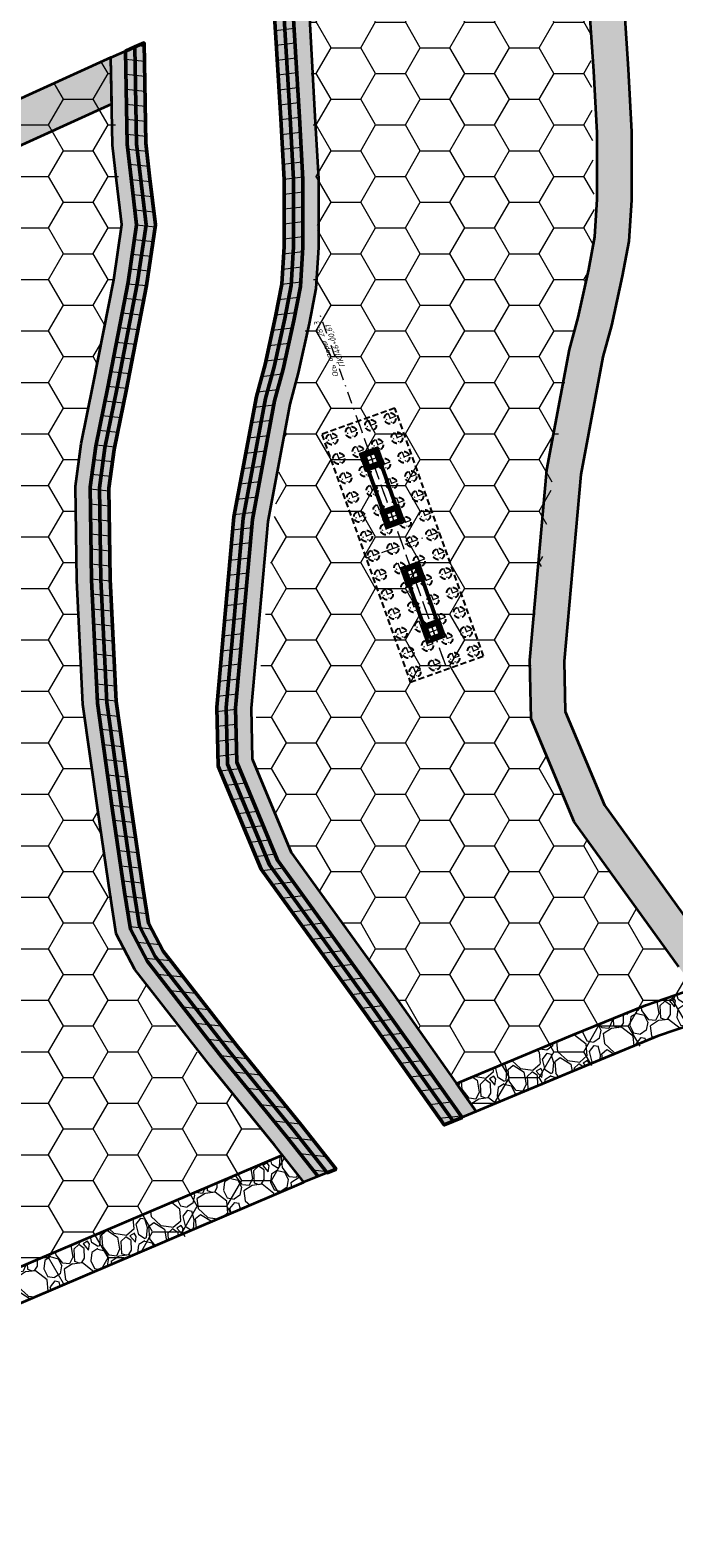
# Model space of a CAD drawing. Header units: metres. Extents: x 1285860 to 1560489, y -721344 to 834863.
# Tile 55 of 256: x 1321504 to 1321573, y 790327 to 790488. Entities that reach past the tile are written whole.
import ezdxf

# ---------------------------------------------------------------- set-up
doc = ezdxf.new("R2010")
doc.units = ezdxf.units.M
doc.header["$LTSCALE"] = 0.2
doc.linetypes.add('DASHDOT2', pattern=[12.7, 6.35, -3.175, 0, -3.175])
doc.linetypes.add('HIDDEN2', pattern=[4.7625, 3.175, -1.5875])
doc.layers.get('0').update_dxf_attribs({"lineweight": 35})
for name, color, linetype in [('!OIS-G-rigel', 90, 'Continuous'), ('!OIS-K-punktir', 50, 'HIDDEN2'), ('!OIS-K-text-s0.5', 130, 'Continuous')]:
    doc.layers.add(name, color=color, linetype=linetype)
for name, color, linetype, lineweight in [('!OIS-K-osi', 30, 'DASHDOT2', 18), ('!OIS-K-razm', 10, 'Continuous', 20), ('!OIS-K-s0.25', 10, 'Continuous', 20), ('!OIS-K-s0.5-3', 210, 'Continuous', 35), ('!OIS-K-s1', 90, 'Continuous', 50), ('!OIS-K-shtrih', 8, 'Continuous', 15)]:
    doc.layers.add(name, color=color, linetype=linetype, lineweight=lineweight)
doc.styles.add('Simplex', font='simplex.shx', dxfattribs={"width": 0.85, "oblique": 15})
pattern_1 = [(147.579302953, (5.61722, -2.76248), (-51.83824975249, 32.47651247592), [0.68344288, -67.660967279]), (104.536256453, (5.0403, -2.39606), (15.140448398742, -59.267991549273), [1.17280944, -116.108097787]), (52.076962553, (4.74593, -1.2608), (-46.66031698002, -59.380377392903), [0.82696304, -81.869445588]), (186.840204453, (3.16434, 0.4818), (101.031340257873, 11.87580252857), [1.06800904, -105.732874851]), (212.400169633, (2.10393, 0.3546), (55.890960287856, 35.17786460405), [1.0472674, -103.67961549]), (276.840204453, (1.2197, -0.20657), (-11.87580252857, 101.031340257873), [1.06800904, -105.732874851]), (317.260755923, (1.3469, -1.26698), (-61.068893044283, 56.679025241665), [1.41238732, -139.826230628]), (351.821843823, (2.38422, -2.22551), (116.11559549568, -16.491806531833), [1.33343904, -132.010513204]), (40.996081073, (3.7041, -2.4152), (58.36754090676, 51.050184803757), [1.071626, -106.091091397]), (94.802873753, (4.5129, -1.7122), (4.27748203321, -55.94715316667), [1.22342656, -59.9478739]), (141.963953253, (4.41048, -0.49307), (-65.23398933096, 50.82541328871), [1.58215584, -156.633545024]), (58.380590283, (3.95006, -4.4859), (24.14631989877, 40.13102584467), [0.54000908, -53.461131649]), (91.035749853, (4.23317, -4.02607), (0.956643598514, -66.81011924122), [1.02736396, -101.709277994]), (144.56651545, (4.2146, -2.999), (-5.009354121, -0.844257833), [0.71841868, -6.465786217]), (122.765105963, (4.7566, -2.5469), (14.2399974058, -23.35825494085), [0.38688264, -38.301244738]), (211.36792494, (4.5472, -2.2216), (14.18380453, 7.5421276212), [0.54713124, -26.80950598]), (310.53027198, (4.0801, -2.5064), (12.5514817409, -13.33954669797), [0.88863932, -28.732596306]), (81.13156663, (4.6576, -3.1818), (-3.3208384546, -10.8629660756), [0.64257428, -15.421796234]), (295.956055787, (4.05758, 0.68385), (23.47064069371, -47.56076771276), [0.900176, -89.117653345]), (349.912691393, (4.45157, -0.12553), (-58.47992666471, 10.75058032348), [0.75519788, -74.764431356]), (212.765105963, (5.6594, -3.01294), (23.35825494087, 14.2399974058), [0.7737602, -37.914367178]), (263.176975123, (5.00878, -3.4317), (6.585484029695, 52.626314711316), [0.900176, -89.117653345]), (259.010470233, (0.9518, 0.1604), (5.79741907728, 26.73528627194), [0.8680704, -42.535468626]), (214.341656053, (0.7863, -0.69174), (50.88160614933, 34.33360679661), [0.72734424, -72.007186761]), (346.367924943, (0.6585, -3.9073), (26.7352862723, -5.7974190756), [0.7737602, -37.914367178]), (296.920540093, (1.4105, -4.08966), (-31.012768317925, 61.74457224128), [0.85156548, -84.30475196]), (349.010470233, (0.24483, -1.4527), (-26.7352862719, 5.79741907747), [0.4340352, -42.969503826]), (20.87644793, (0.6079, -3.6067), (19.1931586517, 8.38638545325), [0.2590292, -25.643989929]), (85.530271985, (0.8499, -3.5144), (-2.4765806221, -15.8723201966), [1.0472674, -19.898109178]), (105.575521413, (0.9315, -2.47034), (13.451932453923, -49.249283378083), [0.970534, -96.082729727]), (223.25658298, (3.6292, -2.5824), (9.1744504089, 6.6978697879), [0.73264776, -17.58355272]), (272.723742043, (3.09566, -3.08442), (4.333674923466, -86.847535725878), [1.27911352, -126.63201813]), (340.511911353, (3.15644, -4.3621), (-38.44251018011, 14.12761165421), [0.52301648, -51.778784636]), (9.56651545, (3.6495, -4.5366), (4.165096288, 5.853611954), [0.3048, -4.7752]), (39.822952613, (1.0649, -2.34483), (-31.68844751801, -25.94722131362), [0.70573392, -69.867881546]), (327.579302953, (1.60693, -1.89286), (51.83824975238, -32.4765124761), [1.36688576, -66.977524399]), (279.56651545, (2.761, -2.6257), (5.853611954, -4.165096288), [1.3208, -3.7592]), (244.871361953, (2.98027, -3.92813), (-26.622900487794, -56.00334605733), [0.80321912, -79.518633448]), (173.621119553, (2.6392, -4.6553), (-20.88167431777, 1.63232278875), [0.73965816, -36.243300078]), (127.212490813, (1.9041, -4.57315), (-66.134440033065, 86.735149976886), [1.2042902, -119.224928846]), (94.992594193, (1.17578, -3.61405), (-5.965997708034, 65.965861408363), [1.27405892, -126.131692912])]

# ---------------------------------------------------------------- blocks, each defined once
blk = doc.blocks.new('A$C143A6621')
at = {"layer": '!OIS-K-osi'}
for points in [[(-0.64, -0.28), (0.64, 0.28)], [(0.28, -0.64), (-0.28, 0.64)]]:
    blk.add_lwpolyline(points, dxfattribs=at)
at = {"layer": '!OIS-K-s1'}
blk.add_lwpolyline([(-0.31, -0.79), (0.79, -0.31), (0.31, 0.79), (-0.79, 0.31)], close=True, dxfattribs=at)
blk = doc.blocks.new('A$C3E967C81')
at = {"rotation": 356.0609151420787}
for p in [(45.53, 42.35), (47.72, 36.23), (49.9, 30.11), (52.09, 23.99)]:
    blk.add_blockref('A$C143A6621', p, dxfattribs=at)
blk = doc.blocks.new('*U568')
at = {"layer": '!OIS-K-osi', "ltscale": 0.5}
for points in [[(-0.6, 0), (0.6, 0)], [(0, 0.6), (0, -0.6)]]:
    blk.add_lwpolyline(points, dxfattribs=at)
blk.add_circle((0, 0), 0.6)
blk = doc.blocks.new('*U569')
at = {"layer": '!OIS-K-punktir', "color": 0, "linetype": 'ByBlock', "lineweight": -2, "transparency": 16777216}
for p in [(0, 0), (2.2, 0), (4.4, 0), (6.6, 0), (8.8, 0), (11, 0), (13.2, 0), (15.4, 0), (17.6, 0), (19.8, 0), (22, 0), (24.2, 0), (26.4, 0), (0, -2.2), (2.2, -2.2), (4.4, -2.2), (6.6, -2.2), (8.8, -2.2), (11, -2.2), (13.2, -2.2), (15.4, -2.2), (17.6, -2.2), (19.8, -2.2), (22, -2.2), (24.2, -2.2), (26.4, -2.2), (0, -4.4), (2.2, -4.4), (4.4, -4.4), (6.6, -4.4), (8.8, -4.4), (11, -4.4), (13.2, -4.4), (15.4, -4.4), (17.6, -4.4), (19.8, -4.4), (22, -4.4), (24.2, -4.4), (26.4, -4.4), (0, -6.6), (2.2, -6.6), (4.4, -6.6), (6.6, -6.6), (8.8, -6.6), (11, -6.6), (13.2, -6.6), (15.4, -6.6), (17.6, -6.6), (19.8, -6.6), (22, -6.6), (24.2, -6.6), (26.4, -6.6)]:
    blk.add_blockref('*U568', p, dxfattribs=at)
blk = doc.blocks.new('A$C269374ED')
at = {"layer": '!OIS-K-s1'}
for points in [[(6.5, 0.75), (0, 0.75)], [(6.5, -0.75), (0, -0.75)]]:
    blk.add_lwpolyline(points, dxfattribs=at)
for centre in [(0, 0), (6.5, 0)]:
    blk.add_circle(centre, 0.75, dxfattribs=at)
blk = doc.blocks.new('A$C48BF293A')
at = {"layer": '!OIS-G-rigel'}
for points in [[(1, 1), (1, -1), (-1, -1), (-1, 1)], [(0.85, 0.85), (0.85, -0.85), (-0.85, -0.85), (-0.85, 0.85)]]:
    blk.add_lwpolyline(points, close=True, dxfattribs=at)
at = {"layer": '!OIS-K-osi'}
for points in [[(-1.1, 0), (1.1, 0)], [(0, -1.1), (0, 1.1)]]:
    blk.add_lwpolyline(points, dxfattribs=at)
blk = doc.blocks.new('A$C284F6EC5')
at = {"layer": '!OIS-K-osi'}
for points in [[(0, 4.15), (0, -4.15)], [(-14.05, 0), (14.05, 0)]]:
    blk.add_lwpolyline(points, dxfattribs=at)
at = {"layer": '!OIS-K-punktir'}
blk.add_lwpolyline([(-14.05, 4.15), (-14.05, -4.15), (14.05, -4.15), (14.05, 4.15)], close=True, dxfattribs=at)
blk.add_blockref('*U569', (-13.2, 3.3), dxfattribs=at)
for name, p in [('A$C48BF293A', (-9.75, 0)), ('A$C269374ED', (-9.75, 0)), ('A$C48BF293A', (-3.25, 0)), ('A$C48BF293A', (3.25, 0)), ('A$C48BF293A', (9.75, 0))]:
    blk.add_blockref(name, p)
at = {"xscale": -1}
blk.add_blockref('A$C269374ED', (9.75, 0), dxfattribs=at)
blk = doc.blocks.new('A$C3F141BD5')
at = {"layer": '!OIS-K-shtrih'}
h = blk.add_hatch(dxfattribs=at)
h.set_pattern_fill('GRAVEL', color=256, scale=0.2, angle=-80.4335)
h.set_pattern_definition([(147.579302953, (39.05593, 2.28152), (-51.83824975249, 32.47651247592), [0.68344288, -67.660967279]), (104.536256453, (38.47901, 2.64794), (15.140448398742, -59.267991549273), [1.17280944, -116.108097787]), (52.076962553, (38.18465, 3.7832), (-46.66031698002, -59.380377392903), [0.82696304, -81.869445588]), (186.840204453, (36.60305, 5.5258), (101.031340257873, 11.87580252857), [1.06800904, -105.732874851]), (212.400169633, (35.54264, 5.3986), (55.890960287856, 35.17786460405), [1.0472674, -103.67961549]), (276.840204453, (34.6584, 4.83743), (-11.87580252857, 101.031340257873), [1.06800904, -105.732874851]), (317.260755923, (34.7856, 3.77703), (-61.068893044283, 56.679025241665), [1.41238732, -139.826230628]), (351.821843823, (35.82293, 2.8185), (116.11559549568, -16.491806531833), [1.33343904, -132.010513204]), (40.996081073, (37.1428, 2.6288), (58.36754090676, 51.050184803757), [1.071626, -106.091091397]), (94.802873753, (37.95163, 3.3318), (4.27748203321, -55.94715316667), [1.22342656, -59.9478739]), (141.963953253, (37.84919, 4.55093), (-65.23398933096, 50.82541328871), [1.58215584, -156.633545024]), (58.380590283, (37.38877, 0.5581), (24.14631989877, 40.13102584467), [0.54000908, -53.461131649]), (91.035749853, (37.67188, 1.01793), (0.956643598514, -66.81011924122), [1.02736396, -101.709277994]), (144.56651545, (37.6533, 2.045), (-5.009354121, -0.844257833), [0.71841868, -6.465786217]), (122.765105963, (38.19534, 2.4971), (14.2399974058, -23.35825494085), [0.38688264, -38.301244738]), (211.36792494, (37.986, 2.8224), (14.18380453, 7.5421276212), [0.54713124, -26.80950598]), (310.53027198, (37.5188, 2.5376), (12.5514817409, -13.33954669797), [0.88863932, -28.732596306]), (81.13156663, (38.0963, 1.8622), (-3.3208384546, -10.8629660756), [0.64257428, -15.421796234]), (295.956055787, (37.4963, 5.72785), (23.47064069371, -47.56076771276), [0.900176, -89.117653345]), (349.912691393, (37.89028, 4.91847), (-58.47992666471, 10.75058032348), [0.75519788, -74.764431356]), (212.765105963, (39.09814, 2.03106), (23.35825494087, 14.2399974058), [0.7737602, -37.914367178]), (263.176975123, (38.4475, 1.6123), (6.585484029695, 52.626314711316), [0.900176, -89.117653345]), (259.010470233, (34.3905, 5.2044), (5.79741907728, 26.73528627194), [0.8680704, -42.535468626]), (214.341656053, (34.225, 4.35226), (50.88160614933, 34.33360679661), [0.72734424, -72.007186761]), (346.367924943, (34.0972, 1.1367), (26.7352862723, -5.7974190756), [0.7737602, -37.914367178]), (296.920540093, (34.8492, 0.95434), (-31.012768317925, 61.74457224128), [0.85156548, -84.30475196]), (349.010470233, (33.68355, 3.5913), (-26.7352862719, 5.79741907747), [0.4340352, -42.969503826]), (20.87644793, (34.0466, 1.4373), (19.1931586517, 8.38638545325), [0.2590292, -25.643989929]), (85.530271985, (34.2886, 1.5296), (-2.4765806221, -15.8723201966), [1.0472674, -19.898109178]), (105.575521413, (34.37022, 2.57366), (13.451932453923, -49.249283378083), [0.970534, -96.082729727]), (223.25658298, (37.068, 2.4616), (9.1744504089, 6.6978697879), [0.73264776, -17.58355272]), (272.723742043, (36.53437, 1.95958), (4.333674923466, -86.847535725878), [1.27911352, -126.63201813]), (340.511911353, (36.59515, 0.6819), (-38.44251018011, 14.12761165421), [0.52301648, -51.778784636]), (9.56651545, (37.088, 0.5074), (4.165096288, 5.853611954), [0.3048, -4.7752]), (39.822952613, (34.5036, 2.69917), (-31.68844751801, -25.94722131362), [0.70573392, -69.867881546]), (327.579302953, (35.04564, 3.15114), (51.83824975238, -32.4765124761), [1.36688576, -66.977524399]), (279.56651545, (36.1995, 2.4183), (5.853611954, -4.165096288), [1.3208, -3.7592]), (244.871361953, (36.41898, 1.11587), (-26.622900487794, -56.00334605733), [0.80321912, -79.518633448]), (173.621119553, (36.0779, 0.3887), (-20.88167431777, 1.63232278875), [0.73965816, -36.243300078]), (127.212490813, (35.34281, 0.47085), (-66.134440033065, 86.735149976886), [1.2042902, -119.224928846]), (94.992594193, (34.6145, 1.42995), (-5.965997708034, 65.965861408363), [1.27405892, -126.131692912])])
h.paths.add_polyline_path([(1321577.54, 790382.32), (1321573.74, 790387.66), (1321562.58, 790403.12), (1321557.99, 790414.14), (1321557.84, 790420.42), (1321559.66, 790440.74), (1321562.07, 790453.6), (1321562.99, 790457.02), (1321564.12, 790462.14), (1321564.78, 790465.61), (1321565.03, 790469.64), (1321565.03, 790476.74), (1321564.67, 790483.32), (1321563, 790507.58), (1321566.65, 790509.25), (1321568.32, 790483.53), (1321568.69, 790476.84), (1321568.69, 790469.53), (1321568.42, 790465.15), (1321567.7, 790461.41), (1321566.54, 790456.15), (1321565.64, 790452.79), (1321563.29, 790440.24), (1321561.5, 790420.3), (1321561.62, 790414.92), (1321565.79, 790404.91), (1321576.71, 790389.78), (1321581.07, 790383.59)])
h = blk.add_hatch(dxfattribs=at)
h.set_pattern_fill('HONEY', color=256)
h.paths.add_polyline_path([(1321552.1, 790372.19), (1321577.54, 790382.32), (1321562.72, 790402.92), (1321557.99, 790414.14), (1321557.95, 790421.68), (1321561.96, 790453), (1321564.78, 790465.61), (1321564.31, 790488.56), (1321563.03, 790507.01), (1321563, 790507.58), (1321534, 790494.37), (1321535.25, 790464.48), (1321533.27, 790451.86), (1321531.19, 790442.37), (1321528.19, 790409.87), (1321530.64, 790404), (1321532.36, 790399.87), (1321536.54, 790394.07)])
h = blk.add_hatch(dxfattribs=at)
h.set_pattern_fill('GRAVEL', color=256, scale=0.2, angle=-80.4335)
h.set_pattern_definition(pattern_1)
h.paths.add_polyline_path([(1321548.69, 790370.77), (1321540.3, 790382.61), (1321529.14, 790398.07), (1321524.55, 790409.1), (1321524.4, 790415.38), (1321526.22, 790435.7), (1321528.63, 790448.56), (1321529.55, 790451.98), (1321530.68, 790457.1), (1321531.34, 790460.57), (1321531.59, 790464.6), (1321531.59, 790471.7), (1321531.23, 790478.27), (1321530.35, 790492.69), (1321534, 790494.37), (1321534.88, 790478.48), (1321535.25, 790471.8), (1321535.25, 790464.48), (1321534.98, 790460.11), (1321534.26, 790456.36), (1321533.1, 790451.11), (1321532.2, 790447.75), (1321529.85, 790435.2), (1321528.06, 790415.26), (1321528.19, 790409.87), (1321532.36, 790399.87), (1321543.27, 790384.74), (1321552.1, 790372.19)])
h = blk.add_hatch(dxfattribs=at)
h.set_pattern_fill('ANSI31', color=256, scale=0.5, angle=142)
h.paths.add_polyline_path([(1321549.64, 790371.16), (1321541.11, 790383.2), (1321530.02, 790398.56), (1321525.54, 790409.31), (1321525.4, 790415.34), (1321527.21, 790435.56), (1321529.61, 790448.34), (1321530.52, 790451.74), (1321531.66, 790456.9), (1321532.34, 790460.44), (1321532.59, 790464.57), (1321532.59, 790471.73), (1321532.23, 790478.33), (1321531.33, 790493.13), (1321532.3, 790493.58), (1321533.23, 790478.39), (1321533.59, 790471.75), (1321533.59, 790464.53), (1321533.33, 790460.31), (1321532.64, 790456.7), (1321531.49, 790451.5), (1321530.58, 790448.11), (1321528.21, 790435.42), (1321526.4, 790415.31), (1321526.54, 790409.52), (1321530.9, 790399.06), (1321541.92, 790383.78), (1321550.59, 790371.56)])
h.paths.add_polyline_path([(1321531.33, 790493.13), (1321532.23, 790478.33), (1321532.59, 790471.73), (1321532.59, 790464.57), (1321532.34, 790460.44), (1321531.66, 790456.9), (1321530.52, 790451.74), (1321529.61, 790448.34), (1321527.21, 790435.56), (1321525.4, 790415.34), (1321525.54, 790409.31), (1321530.02, 790398.56), (1321541.11, 790383.2), (1321549.64, 790371.16), (1321548.69, 790370.77), (1321540.3, 790382.61), (1321529.14, 790398.07), (1321524.55, 790409.1), (1321524.4, 790415.38), (1321526.22, 790435.7), (1321528.63, 790448.56), (1321529.55, 790451.98), (1321530.68, 790457.1), (1321531.34, 790460.57), (1321531.59, 790464.6), (1321531.59, 790471.7), (1321531.23, 790478.27), (1321530.35, 790492.69)])
h = blk.add_hatch(dxfattribs=at)
h.set_pattern_fill('GRAVEL', color=256, scale=0.2, angle=-80.4335)
h.set_pattern_definition(pattern_1)
h.paths.add_polyline_path([(1321533.71, 790364.64), (1321530.61, 790368.56), (1321523.7, 790377.06), (1321515.66, 790387.38), (1321513.67, 790391.19), (1321513.01, 790395.37), (1321511.69, 790404.37), (1321510.09, 790415.66), (1321509.45, 790428.94), (1321509.3, 790438.98), (1321509.93, 790443.52), (1321511.21, 790449.85), (1321513.39, 790461.03), (1321514.25, 790466.95), (1321513.69, 790471.69), (1321513.27, 790475.4), (1321513.1, 790484.79), (1321516.64, 790486.33), (1321516.83, 790475.64), (1321517.23, 790472.1), (1321517.85, 790466.9), (1321516.9, 790460.43), (1321514.71, 790449.16), (1321513.45, 790442.92), (1321512.87, 790438.76), (1321513.01, 790429.05), (1321513.64, 790415.99), (1321515.21, 790404.88), (1321516.53, 790395.91), (1321517.1, 790392.32), (1321518.67, 790389.32), (1321526.49, 790379.28), (1321533.4, 790370.79), (1321537.15, 790366.04)])
h = blk.add_hatch(dxfattribs=at)
h.set_pattern_fill('ANSI31', color=256, scale=0.5, angle=129)
h.paths.add_polyline_path([(1321537.15, 790366.04), (1321536.19, 790365.65), (1321532.62, 790370.16), (1321525.7, 790378.66), (1321517.83, 790388.77), (1321516.14, 790392.01), (1321515.54, 790395.76), (1321514.22, 790404.74), (1321512.64, 790415.9), (1321512.01, 790429.02), (1321511.87, 790438.82), (1321512.46, 790443.08), (1321513.73, 790449.35), (1321515.91, 790460.6), (1321516.84, 790466.91), (1321516.24, 790471.98), (1321515.83, 790475.57), (1321515.65, 790485.9), (1321516.64, 790486.33), (1321516.83, 790475.64), (1321517.23, 790472.1), (1321517.85, 790466.9), (1321516.9, 790460.43), (1321514.71, 790449.16), (1321513.45, 790442.92), (1321512.87, 790438.76), (1321513.01, 790429.05), (1321513.64, 790415.99), (1321515.21, 790404.88), (1321516.53, 790395.91), (1321517.1, 790392.32), (1321518.67, 790389.32), (1321526.49, 790379.28), (1321533.4, 790370.79)])
edge = h.paths.add_edge_path()
edge.add_line((1321535.22, 790365.25), (1321531.84, 790369.54))
edge.add_line((1321531.84, 790369.54), (1321524.92, 790378.04))
edge.add_line((1321524.92, 790378.04), (1321516.99, 790388.23))
edge.add_line((1321516.99, 790388.23), (1321515.18, 790391.69))
edge.add_line((1321515.18, 790391.69), (1321514.56, 790395.61))
edge.add_line((1321514.56, 790395.61), (1321513.23, 790404.6))
edge.add_line((1321513.23, 790404.6), (1321511.65, 790415.8))
edge.add_line((1321511.65, 790415.8), (1321511.01, 790428.99))
edge.add_line((1321511.01, 790428.99), (1321510.86, 790438.88))
edge.add_line((1321510.86, 790438.88), (1321511.48, 790443.25))
edge.add_line((1321511.48, 790443.25), (1321512.75, 790449.55))
edge.add_line((1321512.75, 790449.55), (1321514.93, 790460.77))
edge.add_line((1321514.93, 790460.77), (1321515.83, 790466.92))
edge.add_line((1321515.83, 790466.92), (1321515.25, 790471.87))
edge.add_line((1321515.25, 790471.87), (1321514.84, 790475.51))
edge.add_line((1321514.84, 790475.51), (1321514.66, 790485.46))
edge.add_line((1321514.66, 790485.46), (1321515.65, 790485.9))
edge.add_line((1321515.65, 790485.9), (1321515.83, 790475.57))
edge.add_line((1321515.83, 790475.57), (1321516.24, 790471.98))
edge.add_line((1321516.24, 790471.98), (1321516.84, 790466.91))
edge.add_line((1321516.84, 790466.91), (1321515.91, 790460.6))
edge.add_line((1321515.91, 790460.6), (1321513.73, 790449.35))
edge.add_line((1321513.73, 790449.35), (1321512.46, 790443.08))
edge.add_line((1321512.46, 790443.08), (1321511.87, 790438.82))
edge.add_line((1321511.87, 790438.82), (1321512.01, 790429.02))
edge.add_line((1321512.01, 790429.02), (1321512.64, 790415.9))
edge.add_line((1321512.64, 790415.9), (1321514.22, 790404.74))
edge.add_line((1321514.22, 790404.74), (1321515.54, 790395.76))
edge.add_line((1321515.54, 790395.76), (1321516.14, 790392.01))
edge.add_line((1321516.14, 790392.01), (1321517.83, 790388.77))
edge.add_line((1321517.83, 790388.77), (1321525.7, 790378.66))
edge.add_line((1321525.7, 790378.66), (1321532.62, 790370.16))
edge.add_line((1321532.62, 790370.16), (1321536.19, 790365.65))
h = blk.add_hatch(dxfattribs=at)
h.set_pattern_fill('HONEY', color=256)
h.paths.add_polyline_path([(1321473.25, 790338.34), (1321478.32, 790341.06), (1321515.13, 790356.86), (1321515.02, 790357.02), (1321514.3, 790359), (1321513.97, 790360.59), (1321513.34, 790361.19), (1321514.81, 790360.12), (1321512.44, 790359.45), (1321513.27, 790360.32), (1321514.73, 790359.49), (1321515.31, 790359.77), (1321515.37, 790356.94), (1321521.02, 790358.79), (1321525.14, 790360.91), (1321533.71, 790364.64), (1321531.46, 790367.49), (1321520.36, 790380.89), (1321518.2, 790384.12), (1321516.05, 790386.6), (1321514.67, 790389.29), (1321514.05, 790390.46), (1321512.53, 790398.6), (1321511.86, 790403.16), (1321510.08, 790415.79), (1321509.87, 790420.14), (1321509.8, 790421.71), (1321509.59, 790426.07), (1321509.49, 790427.98), (1321509.37, 790434.44), (1321509.33, 790436.99), (1321509.31, 790438.09), (1321509.74, 790442.15), (1321510.07, 790444.17), (1321510.47, 790446.17), (1321512, 790453.91), (1321514.25, 790466.95), (1321513.1, 790484.79), (1321429.79, 790446.9), (1321431.21, 790442.56), (1321433.02, 790443.37), (1321434.34, 790443.96), (1321436.3, 790444.52), (1321438.42, 790444.83), (1321440.81, 790444.96), (1321443.03, 790444.76), (1321448.15, 790443.21), (1321450.4, 790441.95), (1321453.42, 790439.55), (1321455.11, 790437.96), (1321463.69, 790427.79), (1321468.75, 790419.82), (1321484.87, 790386.71), (1321486.81, 790380.81), (1321487.93, 790375.82), (1321488.56, 790367.83), (1321488.45, 790365.44), (1321487.84, 790361.03), (1321487.35, 790358.9), (1321487.07, 790357.9), (1321486.59, 790356.41), (1321485.75, 790354.2), (1321484.91, 790352.32), (1321483.89, 790350.38), (1321482.44, 790347.99), (1321481.7, 790346.92), (1321479.87, 790344.55), (1321477.24, 790341.71), (1321476.01, 790340.56)])
h = blk.add_hatch(dxfattribs=at)
h.set_pattern_fill('GRAVEL', color=256, scale=0.2, angle=-80.4335)
h.set_pattern_definition(pattern_1)
h.paths.add_polyline_path([(1321431.21, 790442.56), (1321439.43, 790446.24), (1321513.19, 790479.84), (1321513.1, 790484.79), (1321438.01, 790450.58), (1321429.79, 790446.9)])
h = blk.add_hatch(dxfattribs=at)
h.set_pattern_fill('GRAVEL', color=256, scale=0.2, angle=-80.4335)
h.set_pattern_definition(pattern_1)
h.paths.add_polyline_path([(1321550, 790375.18), (1321562.43, 790380.37), (1321570.22, 790383.56), (1321575.38, 790385.35), (1321577.54, 790382.32), (1321571.47, 790380.23), (1321563.8, 790377.08), (1321552.1, 790372.19)])
h = blk.add_hatch(dxfattribs=at)
h.set_pattern_fill('GRAVEL', color=256, scale=0.2, angle=-80.4335)
h.set_pattern_definition(pattern_1)
h.paths.add_polyline_path([(1321531.42, 790367.53), (1321482.98, 790346.9), (1321480.96, 790345.91), (1321480.23, 790344.98), (1321479.51, 790344.12), (1321478.14, 790342.61), (1321476.34, 790340.86), (1321474.94, 790339.64), (1321473.68, 790338.67), (1321472.49, 790337.79), (1321478.2, 790340.99), (1321533.71, 790364.64)])
at = {"layer": '!OIS-K-s0.25'}
for p, q in [((1321549.64, 790371.16, 75), (1321550.59, 790371.56, 75)), ((1321535.22, 790365.25, 74.5), (1321536.19, 790365.65, 74.5))]:
    blk.add_line(p, q, dxfattribs=at)
at = {"layer": '!OIS-K-s0.25', "elevation": 74.5}
blk.add_lwpolyline([(1321516.65, 790485.91), (1321516.83, 790475.64), (1321517.23, 790472.1), (1321517.85, 790466.9), (1321516.9, 790460.43), (1321514.71, 790449.16), (1321513.45, 790442.92), (1321512.87, 790438.76), (1321513.01, 790429.05), (1321513.64, 790415.99), (1321515.21, 790404.88), (1321516.53, 790395.91), (1321517.1, 790392.32), (1321518.67, 790389.32), (1321526.49, 790379.28), (1321533.4, 790370.79), (1321536.97, 790366.27)], dxfattribs=at)
at = {"layer": '!OIS-K-s0.5-3', "elevation": 75}
for points in [[(1321573.74, 790387.66), (1321562.58, 790403.12), (1321557.99, 790414.14), (1321557.84, 790420.42), (1321559.66, 790440.74), (1321562.07, 790453.6), (1321562.99, 790457.02), (1321564.12, 790462.14), (1321564.78, 790465.61), (1321565.03, 790469.64), (1321565.03, 790476.74), (1321564.67, 790483.32), (1321563, 790507.58)], [(1321566.65, 790509.25), (1321568.32, 790483.53), (1321568.69, 790476.84), (1321568.69, 790469.53), (1321568.42, 790465.15), (1321567.7, 790461.41), (1321566.54, 790456.15), (1321565.64, 790452.79), (1321563.29, 790440.24), (1321561.5, 790420.3), (1321561.62, 790414.92), (1321565.79, 790404.91), (1321576.71, 790389.78)], [(1321534, 790494.37), (1321534.88, 790478.48), (1321535.25, 790471.8), (1321535.25, 790464.48), (1321534.98, 790460.11), (1321534.26, 790456.36), (1321533.1, 790451.11), (1321532.2, 790447.75), (1321529.85, 790435.2), (1321528.06, 790415.26), (1321528.19, 790409.87), (1321532.36, 790399.87), (1321543.27, 790384.74), (1321552.1, 790372.19), (1321548.69, 790370.77), (1321540.3, 790382.61), (1321529.14, 790398.07), (1321524.55, 790409.1), (1321524.4, 790415.38), (1321526.22, 790435.7), (1321528.63, 790448.56), (1321529.55, 790451.98), (1321530.68, 790457.1), (1321531.34, 790460.57), (1321531.59, 790464.6), (1321531.59, 790471.7), (1321531.23, 790478.27), (1321530.35, 790492.69)]]:
    blk.add_lwpolyline(points, dxfattribs=at)
at = {"layer": '!OIS-K-s0.5-3'}
for points, elevation in [([(1321533.71, 790364.64), (1321530.61, 790368.56), (1321523.7, 790377.06), (1321515.66, 790387.38), (1321513.67, 790391.19), (1321513.01, 790395.37), (1321511.69, 790404.37), (1321510.09, 790415.66), (1321509.45, 790428.94), (1321509.3, 790438.98), (1321509.93, 790443.52), (1321511.21, 790449.85), (1321513.39, 790461.03), (1321514.25, 790466.95), (1321513.69, 790471.69), (1321513.27, 790475.4), (1321513.1, 790484.79), (1321516.64, 790486.33), (1321516.83, 790475.64), (1321517.23, 790472.1), (1321517.85, 790466.9), (1321516.9, 790460.43), (1321514.71, 790449.16), (1321513.45, 790442.92), (1321512.87, 790438.76), (1321513.01, 790429.05), (1321513.64, 790415.99), (1321515.21, 790404.88), (1321516.53, 790395.91), (1321517.1, 790392.32), (1321518.67, 790389.32), (1321526.49, 790379.28), (1321533.4, 790370.79), (1321537.15, 790366.04)], 74.5), ([(1321550, 790375.18), (1321562.43, 790380.37), (1321570.22, 790383.56), (1321575.38, 790385.35), (1321577.54, 790382.32), (1321571.47, 790380.23), (1321563.8, 790377.08), (1321552.1, 790372.19)], 75), ([(1321531.42, 790367.53), (1321482.98, 790346.9), (1321480.96, 790345.91), (1321480.23, 790344.98), (1321479.51, 790344.12), (1321478.14, 790342.61), (1321476.34, 790340.86), (1321474.94, 790339.64), (1321473.68, 790338.67), (1321472.49, 790337.79), (1321478.2, 790340.99), (1321533.71, 790364.64)], 74.5)]:
    blk.add_lwpolyline(points, close=True, dxfattribs=dict(at, elevation=elevation))
blk.add_lwpolyline([(1321431.21, 790442.56), (1321439.43, 790446.24), (1321513.19, 790479.84), (1321513.1, 790484.79), (1321438.01, 790450.58), (1321429.79, 790446.9)], close=True, dxfattribs=at)
at = {"layer": '!OIS-K-s1'}
for points, elevation in [([(1321531.33, 790493.13), (1321532.23, 790478.33), (1321532.59, 790471.73), (1321532.59, 790464.57), (1321532.34, 790460.44), (1321531.66, 790456.9), (1321530.52, 790451.74), (1321529.61, 790448.34), (1321527.21, 790435.56), (1321525.4, 790415.34), (1321525.54, 790409.31), (1321530.02, 790398.56), (1321541.11, 790383.2), (1321549.64, 790371.16), (1321548.69, 790370.77), (1321540.3, 790382.61), (1321529.14, 790398.07), (1321524.55, 790409.1), (1321524.4, 790415.38), (1321526.22, 790435.7), (1321528.63, 790448.56), (1321529.55, 790451.98), (1321530.68, 790457.1), (1321531.34, 790460.57), (1321531.59, 790464.6), (1321531.59, 790471.7), (1321531.23, 790478.27), (1321530.35, 790492.69)], 75), ([(1321532.3, 790493.58), (1321533.23, 790478.39), (1321533.59, 790471.75), (1321533.59, 790464.53), (1321533.33, 790460.31), (1321532.64, 790456.7), (1321531.49, 790451.5), (1321530.58, 790448.11), (1321528.21, 790435.42), (1321526.4, 790415.31), (1321526.54, 790409.52), (1321530.9, 790399.06), (1321541.92, 790383.78), (1321550.59, 790371.56), (1321549.64, 790371.16), (1321541.11, 790383.2), (1321530.02, 790398.56), (1321525.54, 790409.31), (1321525.4, 790415.34), (1321527.21, 790435.56), (1321529.61, 790448.34), (1321530.52, 790451.74), (1321531.66, 790456.9), (1321532.34, 790460.44), (1321532.59, 790464.57), (1321532.59, 790471.73), (1321532.23, 790478.33), (1321531.33, 790493.13)], 75), ([(1321535.22, 790365.25), (1321531.84, 790369.54), (1321524.92, 790378.04), (1321516.99, 790388.23), (1321515.18, 790391.69), (1321514.56, 790395.61), (1321513.23, 790404.6), (1321511.65, 790415.8), (1321511.01, 790428.99), (1321510.86, 790438.88), (1321511.48, 790443.25), (1321512.75, 790449.55), (1321514.93, 790460.77), (1321515.83, 790466.92), (1321515.25, 790471.87), (1321514.84, 790475.51), (1321514.66, 790485.46), (1321515.65, 790485.9), (1321515.83, 790475.57), (1321516.24, 790471.98), (1321516.84, 790466.91), (1321515.91, 790460.6), (1321513.73, 790449.35), (1321512.46, 790443.08), (1321511.87, 790438.82), (1321512.01, 790429.02), (1321512.64, 790415.9), (1321514.22, 790404.74), (1321515.54, 790395.76), (1321516.14, 790392.01), (1321517.83, 790388.77), (1321525.7, 790378.66), (1321532.62, 790370.16), (1321536.19, 790365.65)], 74.5)]:
    blk.add_lwpolyline(points, dxfattribs=dict(at, elevation=elevation))
at = {"layer": '!OIS-K-s1', "elevation": 74.5}
blk.add_lwpolyline([(1321537.15, 790366.04), (1321536.19, 790365.65), (1321532.62, 790370.16), (1321525.7, 790378.66), (1321517.83, 790388.77), (1321516.14, 790392.01), (1321515.54, 790395.76), (1321514.22, 790404.74), (1321512.64, 790415.9), (1321512.01, 790429.02), (1321511.87, 790438.82), (1321512.46, 790443.08), (1321513.73, 790449.35), (1321515.91, 790460.6), (1321516.84, 790466.91), (1321516.24, 790471.98), (1321515.83, 790475.57), (1321515.65, 790485.9), (1321516.64, 790486.33), (1321516.83, 790475.64), (1321517.23, 790472.1), (1321517.85, 790466.9), (1321516.9, 790460.43), (1321514.71, 790449.16), (1321513.45, 790442.92), (1321512.87, 790438.76), (1321513.01, 790429.05), (1321513.64, 790415.99), (1321515.21, 790404.88), (1321516.53, 790395.91), (1321517.1, 790392.32), (1321518.67, 790389.32), (1321526.49, 790379.28), (1321533.4, 790370.79)], close=True, dxfattribs=at)
blk = doc.blocks.new('A$C34AE49BA')
at = {"rotation": 289.654732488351}
blk.add_blockref('A$C284F6EC5', (1321544.24, 790432.69), dxfattribs=at)
at = {"layer": '!OIS-K-text-s0.5', "insert": (1321536.64, 790453.8), "char_height": 0.6, "width": 8.9521, "attachment_point": 5, "rotation": 109.6547, "style": 'Simplex', "bg_fill": 3, "box_fill_scale": 1.5, "bg_fill_color": 256, "bg_fill_transparency": 0}
blk.add_mtext('Ось опоры 28-3\\PПК746+00,61 ', dxfattribs=at)
at = {"layer": '!OIS-K-osi'}
blk.add_lwpolyline([(1321548.6, 790420.49), (1321535.34, 790457.6)], dxfattribs=at)
at = {"layer": '!OIS-K-razm'}
blk.add_blockref('A$C3F141BD5', (0, 0, 0), dxfattribs=at)
blk.add_blockref('A$C3E967C81', (1321495.43, 790399.52))

msp = doc.modelspace()

# ---------------------------------------------------------------- linework, layer by layer
msp.add_circle((1321849.4816, 790222.5456), 1218.4707)

# ---------------------------------------------------------------- next in the draw order: block references
msp.add_blockref('A$C34AE49BA', (0, 0))

doc.saveas('drawing.dxf')
